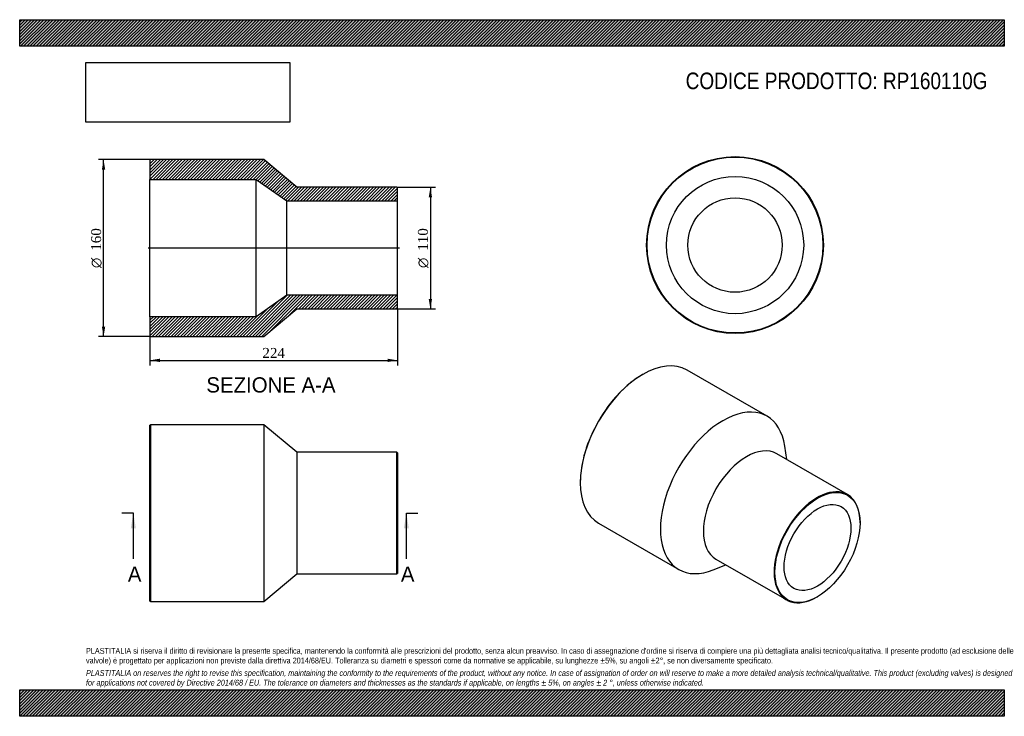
# Model space of a CAD drawing. Header units: millimetres. Extents: x 0 to 891, y 0 to 630.
import ezdxf
from ezdxf.enums import TextEntityAlignment as Align
from ezdxf.lldxf.tags import DXFTag

# ---------------------------------------------------------------- set-up
doc = ezdxf.new("R2010")
doc.units = ezdxf.units.MM
doc.header["$LTSCALE"] = 3
for name, color, linetype in [('Default', 7, 'Continuous'), ('DV4_Default', 7, 'Continuous'), ('RP160110G', 7, 'Continuous')]:
    doc.layers.add(name, color=color, linetype=linetype)
doc.styles.add('SEACAD_Solid_Edge_ANSI', font='seans.ttf')
doc.styles.add('SEACAD_Solid_Edge_ANSI1_Symbols', font='semeca1.ttf')
doc.styles.add('SEACAD_Times_New_Roman', font='times.ttf')
tags = doc.linetypes.add('CENTER2', pattern=[28.575, 19.05, -3.175, 3.175, -3.175]).pattern_tags.tags
tags[10:11] = [DXFTag(74, 4), DXFTag(75, 0), DXFTag(340, '0'), DXFTag(46, 0.0), DXFTag(50, 0.0), DXFTag(44, 0.0), DXFTag(45, 0.0)]
tags[8:9] = [DXFTag(74, 4), DXFTag(75, 0), DXFTag(340, '0'), DXFTag(46, 0.0), DXFTag(50, 0.0), DXFTag(44, 0.0), DXFTag(45, 0.0)]
tags[6:7] = [DXFTag(74, 4), DXFTag(75, 0), DXFTag(340, '0'), DXFTag(46, 0.0), DXFTag(50, 0.0), DXFTag(44, 0.0), DXFTag(45, 0.0)]
tags[4:5] = [DXFTag(74, 4), DXFTag(75, 0), DXFTag(340, '0'), DXFTag(46, 0.0), DXFTag(50, 0.0), DXFTag(44, 0.0), DXFTag(45, 0.0)]
doc.dimstyles.new('ANSImm', dxfattribs={"dimtxt": 9, "dimasz": 9, "dimexe": 4.5, "dimexo": 0, "dimgap": 2.25, "dimtad": 1, "dimdsep": 46, "dimtxsty": 'SEACAD_Times_New_Roman', "dimblk1": '_SE_FILLED', "dimblk2": '_SE_FILLED', "dimsah": 1, "dimcen": 4.5, "dimazin": 0, "dimtfac": 0.85, "dimtdec": 3, "dimtofl": 0, "dimtmove": 0, "dimatfit": 3, "dimfxl": 1, "dimarcsym": 0})
picture_1 = doc.add_image_def('image1.jpg', size_in_pixel=(4302, 1260))

# ---------------------------------------------------------------- blocks, each defined once
blk = doc.blocks.new('SE')
at = {"layer": 'RP160110G', "color": 7, "linetype": 'Continuous'}
for p, q in [((118.36, 263.75), (117.86, 263.25)), ((117.86, 104.25), (117.86, 263.25)), ((118.36, 263.75), (118.36, 103.75)), ((220.86, 263.75), (118.36, 263.75)), ((220.86, 263.75), (220.86, 103.75)), ((250.86, 238.75), (220.86, 263.75)), ((250.86, 238.75), (250.86, 128.75)), ((341.36, 238.75), (250.86, 238.75)), ((341.36, 128.75), (341.36, 238.75)), ((341.86, 238.25), (341.36, 238.75)), ((341.86, 238.25), (341.86, 129.25)), ((220.86, 103.75), (250.86, 128.75)), ((250.86, 128.75), (341.36, 128.75)), ((341.36, 128.75), (341.86, 129.25)), ((117.86, 104.25), (118.36, 103.75)), ((118.36, 103.75), (220.86, 103.75))]:
    blk.add_line(p, q, dxfattribs=at)
blk = doc.blocks.new('SE1')
at = {"layer": 'RP160110G', "color": 7, "linetype": 'Continuous'}
for p, q in [((676.38, 271.33), (603.9, 313.17)), ((563.9, 309.21), (563.55, 309.01)), ((694.06, 232.26), (692.27, 244.41)), ((749.09, 200.48), (685.09, 237.43)), ((507.33, 211.64), (507.33, 211.23)), ((523.9, 174.61), (596.38, 132.76)), ((760.48, 174.9), (760.48, 175.31)), ((627.63, 132.46), (639.06, 136.99)), ((630.09, 142.17), (694.09, 105.22)), ((721.59, 107.95), (721.94, 108.15))]:
    blk.add_line(p, q, dxfattribs=at)
for centre, major_axis, start_param, end_param in [((563.9, 243.89), (-40, -69.28), 3.141593, 6.283185), ((563.55, 244.1), (39.75, 68.85), 0.785398, 2.356195), ((636.38, 202.05), (-40, -69.28), 2.511456, 6.283185), ((657.59, 189.8), (-27.5, -47.63), 3.141593, 6.283185), ((721.59, 152.85), (27.5, 47.63), 0, 3.926991), ((721.59, 152.85), (27.5, 47.63), 5.497787, 6.283185), ((636.38, 202.05), (-40, -69.28), 0, 0.630137)]:
    blk.add_ellipse(centre, major_axis=major_axis, ratio=0.57735, start_param=start_param, end_param=end_param, dxfattribs=at)
for major_axis in [(-27.25, -47.2), (-21.35, -36.98)]:
    blk.add_ellipse((721.94, 152.65), major_axis=major_axis, ratio=0.57735, dxfattribs=at)
blk = doc.blocks.new('SE2')
at = {"layer": 'RP160110G', "color": 7, "linetype": 'Continuous'}
for radius in [80, 79.5, 62.1, 42.7]:
    blk.add_circle((647.34, 426.19), radius, dxfattribs=at)
blk = doc.blocks.new('SE4')
at = {"color": 7, "linetype": 'Continuous', "style": 'SEACAD_Solid_Edge_ANSI'}
blk.add_text('A', height=13.8, dxfattribs=at).set_placement((97.86, 135.45), align=Align.TOP_LEFT)
blk = doc.blocks.new('SE5')
at = {"color": 7, "linetype": 'Continuous', "style": 'SEACAD_Solid_Edge_ANSI'}
blk.add_text('A', height=13.8, dxfattribs=at).set_placement((344.94, 135.45), align=Align.TOP_LEFT)
blk = doc.blocks.new('SEANNOT_GROUP')
at = {"linetype": 'Continuous'}
blk.add_hatch(color=7, dxfattribs=at).paths.add_polyline_path([(105.14, 169.95), (102.84, 183.75), (100.54, 169.95)])
at = {"color": 7, "linetype": 'Continuous'}
blk.add_lwpolyline([(102.84, 142.35), (102.84, 183.75)], dxfattribs=at)
blk = doc.blocks.new('SEANNOT_GROUP1')
at = {"linetype": 'Continuous'}
blk.add_hatch(color=7, dxfattribs=at).paths.add_polyline_path([(352.22, 169.95), (349.92, 183.75), (347.62, 169.95)])
at = {"color": 7, "linetype": 'Continuous'}
blk.add_lwpolyline([(349.92, 142.35), (349.92, 183.75)], dxfattribs=at)
blk = doc.blocks.new('SE3')
at = {"layer": 'Default', "color": 7, "linetype": 'CENTER2'}
for p, q in [((102.84, 183.75), (92.49, 183.75)), ((349.92, 183.75), (360.27, 183.75))]:
    blk.add_line(p, q, dxfattribs=at)
at = {"layer": 'Default', "color": 7, "linetype": 'CENTER2', "const_width": 0.0001}
blk.add_lwpolyline([(102.84, 183.75), (349.92, 183.75)], dxfattribs=at)
at = {"layer": 'Default'}
for name in ['SEANNOT_GROUP', 'SEANNOT_GROUP1', 'SE4', 'SE5']:
    blk.add_blockref(name, (0, 0), dxfattribs=at)
blk = doc.blocks.new('SE6')
at = {"layer": 'RP160110G', "linetype": 'Continuous'}
h = blk.add_hatch(dxfattribs=at)
h.set_pattern_fill('LINE', scale=0.62992, angle=45, style=0)
h.paths.add_polyline_path([(250.86, 478.46), (220.86, 503.46), (118.36, 503.46), (117.86, 502.96), (117.86, 485.56), (213.86, 485.56), (241.86, 466.16), (341.86, 466.16), (341.86, 477.96), (341.36, 478.46)])
h = blk.add_hatch(dxfattribs=at)
h.set_pattern_fill('LINE', scale=0.62992, angle=45, style=0)
h.paths.add_polyline_path([(220.86, 343.46), (250.86, 368.46), (341.36, 368.46), (341.86, 368.96), (341.86, 380.76), (241.86, 380.76), (213.86, 361.36), (117.86, 361.36), (117.86, 343.96), (118.36, 343.46)])
at = {"layer": 'DV4_Default', "color": 7, "linetype": 'CENTER2'}
blk.add_line((343.61, 423.46), (116.11, 423.46), dxfattribs=at)
at = {"layer": 'RP160110G', "color": 7, "linetype": 'Continuous'}
for p, q in [((117.86, 502.96), (118.36, 503.46)), ((117.86, 502.96), (117.86, 485.56)), ((220.86, 503.46), (118.36, 503.46)), ((250.86, 478.46), (220.86, 503.46)), ((117.86, 361.36), (117.86, 485.56)), ((117.86, 485.56), (213.86, 485.56)), ((213.86, 361.36), (213.86, 485.56)), ((213.86, 485.56), (241.86, 466.16)), ((341.36, 478.46), (250.86, 478.46)), ((341.36, 478.46), (341.86, 477.96)), ((341.86, 466.16), (341.86, 477.96)), ((241.86, 380.76), (241.86, 466.16)), ((241.86, 466.16), (341.86, 466.16)), ((341.86, 380.76), (341.86, 466.16)), ((241.86, 380.76), (213.86, 361.36)), ((341.86, 380.76), (241.86, 380.76)), ((341.86, 368.96), (341.86, 380.76)), ((220.86, 343.46), (250.86, 368.46)), ((250.86, 368.46), (341.36, 368.46)), ((341.86, 368.96), (341.36, 368.46)), ((213.86, 361.36), (117.86, 361.36)), ((117.86, 361.36), (117.86, 343.96)), ((118.36, 343.46), (117.86, 343.96)), ((118.36, 343.46), (220.86, 343.46))]:
    blk.add_line(p, q, dxfattribs=at)
blk = doc.blocks.new('GDimGGroup')
at = {"layer": 'Default', "linetype": 'Continuous'}
for points in [[(373.15, 469.46), (371.65, 478.46), (370.15, 469.46)], [(373.15, 377.46), (370.15, 377.46), (371.65, 368.46)]]:
    blk.add_hatch(color=7, dxfattribs=at).paths.add_polyline_path(points)
at = {"layer": 'Default', "color": 7, "linetype": 'Continuous'}
for p, q in [((341.36, 478.46), (376.15, 478.46)), ((371.65, 478.46), (371.65, 368.46)), ((341.36, 368.46), (376.15, 368.46))]:
    blk.add_line(p, q, dxfattribs=at)
for s, style, p in [('110', 'SEACAD_Times_New_Roman', (360.4, 421.05)), ('O', 'SEACAD_Solid_Edge_ANSI1_Symbols', (360.4, 405.39))]:
    blk.add_text(s, height=9, rotation=90, dxfattribs=dict(at, style=style)).set_placement(p, align=Align.TOP_LEFT)
blk = doc.blocks.new('DMBLK159')
at = {"layer": 'Default', "linetype": 'Continuous'}
for points in [[(126.86, 320.41), (126.86, 323.41), (117.86, 321.91)], [(332.86, 320.41), (341.86, 321.91), (332.86, 323.41)]]:
    blk.add_hatch(color=7, dxfattribs=at).paths.add_polyline_path(points)
at = {"layer": 'Default', "color": 7, "linetype": 'Continuous'}
for p, q in [((341.86, 368.96), (341.86, 317.41)), ((117.86, 361.36), (117.86, 317.41)), ((117.86, 321.91), (341.86, 321.91))]:
    blk.add_line(p, q, dxfattribs=at)
at = {"layer": 'Default', "color": 7, "linetype": 'Continuous', "style": 'SEACAD_Times_New_Roman'}
blk.add_text('224', height=9, dxfattribs=at).set_placement((219.62, 333.16), align=Align.TOP_LEFT)
blk = doc.blocks.new('_SE_FILLED')
at = {"color": 0}
blk.add_line((0, 0), (-1, 0), dxfattribs=at)
blk.add_solid([(0, 0), (-1, -0.1665), (-1, 0.1665), (0, 0)], dxfattribs=at)
blk = doc.blocks.new('GDimGGroup1')
at = {"layer": 'Default', "linetype": 'Continuous'}
for points in [[(74.39, 494.46), (77.39, 494.46), (75.89, 503.46)], [(74.39, 352.46), (75.89, 343.46), (77.39, 352.46)]]:
    blk.add_hatch(color=7, dxfattribs=at).paths.add_polyline_path(points)
at = {"layer": 'Default', "color": 7, "linetype": 'Continuous'}
for p, q in [((118.36, 503.46), (71.39, 503.46)), ((75.89, 343.46), (75.89, 503.46)), ((118.36, 343.46), (71.39, 343.46))]:
    blk.add_line(p, q, dxfattribs=at)
for s, style, p in [('160', 'SEACAD_Times_New_Roman', (64.64, 421.05)), ('O', 'SEACAD_Solid_Edge_ANSI1_Symbols', (64.64, 405.39))]:
    blk.add_text(s, height=9, rotation=90, dxfattribs=dict(at, style=style)).set_placement(p, align=Align.TOP_LEFT)

msp = doc.modelspace()

# ---------------------------------------------------------------- hatches: boundary and pattern name
at = {"layer": 'Default', "linetype": 'Continuous'}
h = msp.add_hatch(dxfattribs=at)
h.set_pattern_fill('LINE', scale=0.629921, angle=45, style=0)
h.paths.add_polyline_path([(891, 606), (891, 630), (0, 630), (0, 606)])
for points in [[(891, 606), (891, 630), (0, 630), (0, 606)], [(891, 0), (891, 24), (0, 24), (0, 0)]]:
    msp.add_hatch(color=7, dxfattribs=at).paths.add_polyline_path(points)
h = msp.add_hatch(dxfattribs=at)
h.set_pattern_fill('LINE', scale=0.62992, angle=45, style=0)
h.paths.add_polyline_path([(891, 0), (891, 24), (0, 24), (0, 0)])

# ---------------------------------------------------------------- linework, layer by layer
at = {"layer": 'Default', "color": 7, "linetype": 'Continuous'}
for p, q in [((0, 630), (891, 630)), ((0, 606), (0, 630)), ((891, 630), (891, 606)), ((891, 606), (0, 606)), ((0, 24), (891, 24)), ((0, 0), (0, 24)), ((891, 24), (891, 0)), ((891, 0), (0, 0))]:
    msp.add_line(p, q, dxfattribs=at)

# ---------------------------------------------------------------- block references
at = {"layer": 'Default'}
for name in ['GDimGGroup1', 'SE6', 'SE2', 'GDimGGroup', 'SE1', 'SE', 'SE3']:
    msp.add_blockref(name, (0, 0), dxfattribs=at)

# ---------------------------------------------------------------- texts
at = {"layer": 'Default', "color": 7, "linetype": 'Continuous', "style": 'SEACAD_Solid_Edge_ANSI'}
msp.add_text('SEZIONE A-A', height=13.8, dxfattribs=at).set_placement((168.928, 306.613), align=Align.TOP_LEFT)
at = {"layer": 'Default', "attachment_point": 1}
for s, insert, char_height, width in [('{\\fArial Narrow|b0||i0||c0|p34;\\C7;\\H15.;\\W1.;CODICE PRODOTTO: RP160110G}', (602.666, 582.191), 15, 274.0773), ("{\\fArial Narrow|b0||i0||c0|p34;\\C7;\\H5.25;\\W1.;PLASTITALIA si riserva il diritto di revisionare la presente specifica, mantenendo la conformità alle prescrizioni del prodotto, senza alcun preavviso. In caso di assegnazione d'ordine si riserva di compiere una più dettagliata analisi tecnico/qualitativa. Il presente prodotto (ad esclusione delle \\P}{\\fArial Narrow|b0||i0||c0|p34;\\C7;\\H5.25;\\W1.;valvole) è progettato per applicazioni non previste dalla direttiva 2014/68/EU. Tolleranza su diametri e spessori come da normative se applicabile, su lunghezze ±5%, su angoli ±2°, se non diversamente specificato.\\P}{\\fArial Narrow|b0||i0||c0|p34;\\C7;\\H1.5;\\W1.;   \\P}{\\fArial Narrow|b0||i1||c0|p34;\\C7;\\H5.25;\\W1.;PLASTITALIA on reserves the right to revise this specification, maintaining the conformity to the requirements of the product, without any notice. In case of assignation of order on will reserve to make a more detailed analysis technical/qualitative. This product (excluding valves) is designed \\P}{\\fArial Narrow|b0||i1||c0|p34;\\C7;\\H5.25;\\W1.;for applications not covered by Directive 2014/68 / EU. The tolerance on diameters and thicknesses as the standards if applicable, on lengths ± 5%, on angles ± 2 °, unless otherwise indicated.\\P}", (60, 61.807), 5.25, 771)]:
    msp.add_mtext(s, dxfattribs=dict(at, insert=insert, char_height=char_height, width=width))

# ---------------------------------------------------------------- dimensions: what is measured, and where the dimension line sits
at = {"layer": 'Default', "color": 7, "linetype": 'Continuous'}
dim = msp.add_linear_dim(base=(341.857, 321.905), p1=(117.857, 361.357), p2=(341.857, 368.957), text='\\A1;<>', dimstyle='ANSImm', dxfattribs=at)
dim.commit()
dim.dimension.update_dxf_attribs({"geometry": 'DMBLK159', "text_midpoint": (229.857, 321.905), "dimtype": 160})

# ---------------------------------------------------------------- pictures from other files: only their frames are drawn
image = msp.add_image(picture_1, insert=(60, 537.31), size_in_units=(184.371, 54))
image.dxf.flags = 7

doc.saveas('drawing.dxf')
